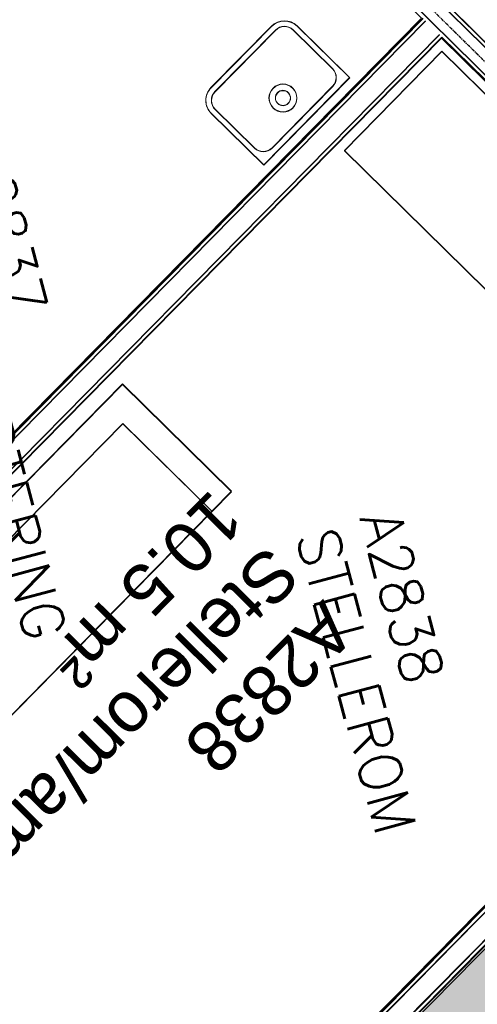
# Model space of a CAD drawing. Header units: millimetres. Extents: x 1589461 to 1701858, y 2333614 to 2610588.
# Tile 4 of 50: x 1596854 to 1598498, y 2350789 to 2354328. Entities that reach past the tile are written whole.
import ezdxf
from ezdxf.enums import TextEntityAlignment as Align

# ---------------------------------------------------------------- set-up
doc = ezdxf.new("R2010")
doc.units = ezdxf.units.MM
doc.linetypes.add('zv001-h02-a-200-1-0001$0$Grid Line', pattern=[22.225, 12.7, -3.175, 3.175, -3.175])
doc.layers.add('A200-14_Kiosk', color=7, linetype='Continuous', lineweight=5, true_color=0xc7d6ef)
for name, color, linetype, lineweight in [('A852-TYNN', 7, 'Continuous', 5), ('zv001-h02-a-200-1-0001$0$24_Innervegg', 7, 'Continuous', 0), ('zv001-h02-a-200-1-0001$0$271_Fast inventar', 7, 'Continuous', 0), ('zv001-h02-a-200-1-0001$0$822_Akselinjer', 7, 'Continuous', 0), ('zv001-h02-a-200-1-0001$0$83_Tekst', 7, 'Continuous', 0)]:
    doc.layers.add(name, color=color, linetype=linetype, lineweight=lineweight)
for name, color, linetype in [('isy-zv001-h02$0$A861 soner eks', 255, 'Continuous'), ('isy-zv001-h02$0$A862-B-T', 255, 'Continuous'), ('isy-zv001-h02$0$A862-N-RLin', 255, 'Continuous'), ('isy-zv001-h02$0$A862-N-T', 255, 'Continuous'), ('isy-zv001-h02$0$A862-NA', 255, 'Continuous'), ('isy-zv001-h02$0$A862-NR', 255, 'Continuous')]:
    doc.layers.add(name, color=color, linetype=linetype)
doc.styles.add('isy-zv001-h02$0$ROMANS', font='romans.shx')
doc.styles.add('isy-zv001-h02$0$Standard', font='txt')
doc.styles.add('zv001-h02-a-200-1-0001$0$Arial_2', font='arial.ttf', dxfattribs={"height": 500})

# ---------------------------------------------------------------- blocks, each defined once
blk = doc.blocks.new('isy-zv001-h02$0$Arkiv_0.975_234', base_point=(302896.2, 40813.4))
at = {"linetype": 'Continuous', "style": 'isy-zv001-h02$0$Standard', "flags": 1}
for tag in ['floor_f', 'ROOM_WALLS_SURF', 'ROOM_DOORS_SURF', 'ROOM_WINDS_SURF', 'ROOM_BASELEV', 'ROOM_HEIGHT', 'ROOM_NET_AREA', 'ROOM_REDUCED_AREA', 'ROOM_CALC_AREA', 'ROOM_VOLUME']:
    blk.add_attdef(tag, text='', height=2000, dxfattribs=at).set_placement((302896.2, 39780.3), align=Align.BOTTOM_LEFT)
at = {"layer": 'isy-zv001-h02$0$A862-B-T', "linetype": 'Continuous', "style": 'isy-zv001-h02$0$Standard'}
blk.add_attdef('Bruttoareal', text='', height=2000, dxfattribs=at).set_placement((302896.2, 39780.3), align=Align.BOTTOM_LEFT)
at = {"layer": 'isy-zv001-h02$0$A862-N-T', "color": 2, "style": 'isy-zv001-h02$0$Standard'}
blk.add_attdef('Nettoareal', text='', height=125, dxfattribs=at).set_placement((302614.3, 40514.5), align=Align.BOTTOM_LEFT)
at = {"layer": 'isy-zv001-h02$0$A862-NA', "color": 1, "style": 'isy-zv001-h02$0$Standard'}
blk.add_attdef('ROOM_NAME', text='', height=125, dxfattribs=at).set_placement((302614.3, 40702), align=Align.BOTTOM_LEFT)
at = {"layer": 'isy-zv001-h02$0$A862-NR', "style": 'isy-zv001-h02$0$Standard'}
blk.add_attdef('ROOM_NUMBER', text='', height=125, dxfattribs=at).set_placement((302614.3, 40889.5), align=Align.BOTTOM_LEFT)

msp = doc.modelspace()

# ---------------------------------------------------------------- hatches: boundary and pattern name
at = {"layer": 'A200-14_Kiosk', "transparency": 33554687}
h = msp.add_hatch(color=256, dxfattribs=at)
h.dxf.hatch_style = 1
edge = h.paths.add_edge_path()
edge.add_line((1612648, 2362527.5), (1614628.6, 2360597.6))
edge.add_line((1614628.6, 2360597.6), (1615039.2, 2360193.1))
edge.add_line((1615039.2, 2360193.1), (1602291.3, 2347284.6))
edge.add_line((1602291.3, 2347284.6), (1597412, 2348553.1))
edge.add_line((1597412, 2348553.1), (1597542.7, 2349056.1))
edge.add_line((1597542.7, 2349056.1), (1597054.8, 2349870.9))
edge.add_arc((1596986.7, 2350880.4), 1011.8, 273.8639, 315.1844)
edge.add_line((1597704.4, 2350167.2), (1605138.1, 2357700.8))
edge.add_line((1605138.1, 2357700.8), (1606536.7, 2356323.1))
edge.add_line((1606536.7, 2356323.1), (1612648, 2362527.5))
edge = h.paths.add_edge_path(flags=16)
edge.add_arc((1611068.1, 2356982.9), 175.5, 0, 360)
edge = h.paths.add_edge_path(flags=16)
edge.add_arc((1606014.4, 2351854.7), 175.7, 0, 360)

# ---------------------------------------------------------------- linework, layer by layer
at = {"layer": 'A852-TYNN'}
msp.add_lwpolyline([(1612648, 2362527.5), (1614628.6, 2360597.6), (1615039.2, 2360193.1), (1602291.3, 2347284.6), (1597412, 2348553.1), (1597542.7, 2349056.1), (1597054.8, 2349870.9, 0.182274), (1597704.4, 2350167.2), (1605138.1, 2357700.8), (1606536.7, 2356323.1)], format="xyb", close=True, dxfattribs=at)
at = {"layer": 'isy-zv001-h02$0$A862-N-RLin', "flags": 128}
msp.add_lwpolyline([(1605059.1, 2357780.6), (1603644.7, 2359173.4), (1603191.6, 2359619.5), (1602384.3, 2358799.9), (1601542.2, 2357945), (1600700.1, 2357090.1), (1599822.9, 2356199.5), (1598610.5, 2357393.9), (1596996.6, 2355755.6), (1598403.5, 2354369.7), (1600077.1, 2352720.9)], close=True, dxfattribs=at)
msp.add_lwpolyline([(1592691.8, 2351157.3), (1594626.8, 2350607.2), (1598297.7, 2354333.5), (1596926.4, 2355684.3), (1592772.4, 2351467.6)], dxfattribs=at)
at = {"layer": 'isy-zv001-h02$0$A862-N-RLin'}
msp.add_lwpolyline([(1602345.6, 2354865.9), (1603193.5, 2354030.6), (1598123.7, 2348905.1), (1597542.7, 2349056.1), (1597054.8, 2349870.9), (1597226.5, 2349896.2), (1597388.2, 2349949.5), (1597531.6, 2350026.6), (1597672.5, 2350136.3)], close=True, dxfattribs=at)
at = {"layer": 'isy-zv001-h02$0$A862-N-RLin', "flags": 128}
msp.add_lwpolyline([(1597633.3, 2350239), (1600006.9, 2352649.6), (1598368.9, 2354263.3), (1594736.5, 2350576.1), (1596746, 2350004.7, 0.161516), (1597312.4, 2350029.4), (1597383.3, 2350060), (1597451.3, 2350096.5), (1597516, 2350138.7), (1597576.8, 2350186.3), (1597633.3, 2350239)], format="xyb", close=True, dxfattribs=at)
at = {"layer": 'zv001-h02-a-200-1-0001$0$24_Innervegg'}
for p, q in [((1605074.1, 2357771.7), (1597644.9, 2350226.8)), ((1605074.5, 2357770.4), (1597645.3, 2350225.5)), ((1605124, 2357722.6), (1597694.8, 2350177.7)), ((1605124.4, 2357721.2), (1597695.1, 2350176.4)), ((1597704.1, 2350168.6), (1605133.3, 2357713.4)), ((1597704.4, 2350167.2), (1605133.6, 2357712.1)), ((1596989.8, 2355743.4), (1600070.4, 2352708.5)), ((1596990.2, 2355742), (1600070.7, 2352707.2)), ((1600079.5, 2352717.8), (1596998.9, 2355752.6)), ((1600079.8, 2352716.5), (1596999.3, 2355751.3)), ((1596940.7, 2355693.5), (1600021.3, 2352658.7)), ((1596941, 2355692.2), (1600021.6, 2352657.3)), ((1598302.9, 2354333.3), (1594627.5, 2350602.5)), ((1598303.2, 2354332), (1594627.9, 2350601.2)), ((1598312.1, 2354324.2), (1594641.7, 2350598.5)), ((1598312.5, 2354322.8), (1594642.1, 2350597.2)), ((1598362, 2354275), (1594718.5, 2350576.7)), ((1598362.4, 2354273.7), (1594718.9, 2350575.3)), ((1594732.8, 2350572.6), (1598371.3, 2354265.9)), ((1594733.1, 2350571.3), (1598371.6, 2354264.6)), ((1598371.3, 2354265.9), (1600012.1, 2352649.4)), ((1598371.6, 2354264.6), (1600012.5, 2352648.1)), ((1600012.1, 2352649.4), (1597635.6, 2350235.9)), ((1600012.5, 2352648.1), (1597636, 2350234.6))]:
    msp.add_line(p, q, dxfattribs=at)
at = {"layer": 'zv001-h02-a-200-1-0001$0$271_Fast inventar'}
for p, q in [((1597541.2, 2354084.2), (1597758.6, 2354305.2)), ((1597541.6, 2354082.9), (1597758.9, 2354303.9)), ((1597555.5, 2354070.2), (1597772.8, 2354291.2)), ((1597555.8, 2354068.8), (1597773.2, 2354289.8)), ((1597836.5, 2354291.7), (1597977.6, 2354152.9)), ((1597836.8, 2354290.4), (1597978, 2354151.5)), ((1597978.2, 2354089.2), (1597760.8, 2353868.2)), ((1597978.5, 2354087.9), (1597761.2, 2353866.9)), ((1597697.2, 2353867.7), (1597556, 2354006.5)), ((1597697.5, 2353866.4), (1597556.3, 2354005.2))]:
    msp.add_line(p, q, dxfattribs=at)
at = {"layer": 'zv001-h02-a-200-1-0001$0$271_Fast inventar', "flags": 128}
for points in [[(1614354.9, 2360307.4), (1614568.6, 2360096.8), (1602216.1, 2347557.3), (1597473.6, 2348789.9), (1597542.7, 2349056.1), (1596574.9, 2349307.6), (1596735.8, 2349898.1), (1597294.9, 2349739.4), (1605137.8, 2357701), (1606536.4, 2356323.3), (1612378.7, 2362254.1), (1614354.8, 2360307.3)], [(1597850.5, 2354306), (1598039.4, 2354120.1), (1597730.9, 2353806.4), (1597542, 2353992.3)], [(1597850.8, 2354304.6), (1598039.8, 2354118.8), (1597731.3, 2353805.1), (1597542.3, 2353990.9)], [(1596422.7, 2351421.2), (1596352.6, 2351349.9), (1595960.5, 2351735.5), (1597222.6, 2353018.9), (1597614.8, 2352633.2), (1597544.6, 2352561.9), (1597223.8, 2352877.5), (1596101.9, 2351736.7), (1596422.7, 2351421.2), (1597544.6, 2352561.9)], [(1596423.1, 2351419.8), (1596353, 2351348.5), (1595960.8, 2351734.2), (1597223, 2353017.6), (1597615.1, 2352631.9), (1597545, 2352560.6), (1597224.2, 2352876.1), (1596102.3, 2351735.4), (1596423.1, 2351419.8), (1597545, 2352560.6)]]:
    msp.add_lwpolyline(points, dxfattribs=at)
for points in [[(1599968.1, 2352644.2), (1599617.5, 2352287.7), (1598020.5, 2353858.5), (1598371, 2354214.8)], [(1599968.4, 2352642.8), (1599617.8, 2352286.4), (1598020.8, 2353857.1), (1598371.3, 2354213.5)]]:
    msp.add_lwpolyline(points, close=True, dxfattribs=at)
at = {"layer": 'zv001-h02-a-200-1-0001$0$271_Fast inventar'}
for centre, radius in [((1597799.6, 2354047.4), 50), ((1597800, 2354046.1), 50), ((1597799.6, 2354047.4), 27), ((1597800, 2354046.1), 27)]:
    msp.add_circle(centre, radius, dxfattribs=at)
for centre, radius, start, end in [((1597804.9, 2354259.6), 65, 45.4775, 135.4775), ((1597805.3, 2354258.3), 65, 45.4775, 135.4775), ((1597804.9, 2354259.6), 45, 45.4775, 135.4775), ((1597805.3, 2354258.3), 45, 45.4775, 135.4775), ((1597946.1, 2354120.8), 45, 315.4775, 45.4775), ((1597946.4, 2354119.5), 45, 315.4775, 45.4775), ((1597587.5, 2354038.6), 65, 135.4775, 225.4775), ((1597587.9, 2354037.3), 65, 135.4775, 225.4775), ((1597587.5, 2354038.6), 45, 135.4775, 225.4775), ((1597587.9, 2354037.3), 45, 135.4775, 225.4775), ((1597728.7, 2353899.8), 45, 225.4775, 315.4775), ((1597729.1, 2353898.4), 45, 225.4775, 315.4775)]:
    msp.add_arc(centre, radius, start, end, dxfattribs=at)
at = {"layer": 'zv001-h02-a-200-1-0001$0$822_Akselinjer', "color": 251, "linetype": 'zv001-h02-a-200-1-0001$0$Grid Line', "true_color": 0x636466}
for p, q in [((1611232.7, 2341660.1), (1594506.2, 2358136.3)), ((1611232.9, 2341660.9), (1594506.4, 2358137.1))]:
    msp.add_line(p, q, dxfattribs=at)

# ---------------------------------------------------------------- block references
at = {"layer": 'isy-zv001-h02$0$A861 soner eks', "linetype": 'Continuous'}
ref = msp.add_blockref('isy-zv001-h02$0$Arkiv_0.975_234', (1596557.1, 2353544, 0), dxfattribs=dict(at, rotation=285))
ref.add_attrib('ROOM_NAME', 'AVFALLSORTERING', dxfattribs={"layer": 'isy-zv001-h02$0$A862-NA', "color": 1, "height": 150, "rotation": 284.9999, "style": 'isy-zv001-h02$0$ROMANS'}).set_placement((1596376.5, 2353787.4, 0), align=Align.BOTTOM_LEFT)
ref.add_attrib('ROOM_NUMBER', 'A2837', dxfattribs={"layer": 'isy-zv001-h02$0$A862-NR', "height": 150, "rotation": 284.9999, "style": 'isy-zv001-h02$0$ROMANS'}).set_placement((1596605.2, 2353851, 0), align=Align.BOTTOM_LEFT)
ref = msp.add_blockref('isy-zv001-h02$0$Arkiv_0.975_234', (1597982.8, 2352218.9, 0), dxfattribs=dict(at, rotation=285))
ref.add_attrib('ROOM_NAME', 'STELLEROM', dxfattribs={"layer": 'isy-zv001-h02$0$A862-NA', "color": 1, "height": 150, "rotation": 284.9999, "style": 'isy-zv001-h02$0$ROMANS'}).set_placement((1597802.2, 2352462.3, 0), align=Align.BOTTOM_LEFT)
ref.add_attrib('ROOM_NUMBER', 'A2838', dxfattribs={"layer": 'isy-zv001-h02$0$A862-NR', "height": 150, "rotation": 284.9999, "style": 'isy-zv001-h02$0$ROMANS'}).set_placement((1598030.9, 2352525.9, 0), align=Align.BOTTOM_LEFT)

# ---------------------------------------------------------------- texts
at = {"layer": 'zv001-h02-a-200-1-0001$0$83_Tekst', "linetype": 'Continuous', "char_height": 180, "width": 2701.458, "attachment_point": 1, "rotation": 225.3491, "line_spacing_factor": 0.941778, "style": 'zv001-h02-a-200-1-0001$0$Arial_2'}
for insert in [(1598072.8, 2352121.8), (1598073.2, 2352120.4)]:
    msp.add_mtext('A2838\\PStellerom/ammerom\\P10.5 m²', dxfattribs=dict(at, insert=insert))

doc.saveas('drawing.dxf')
